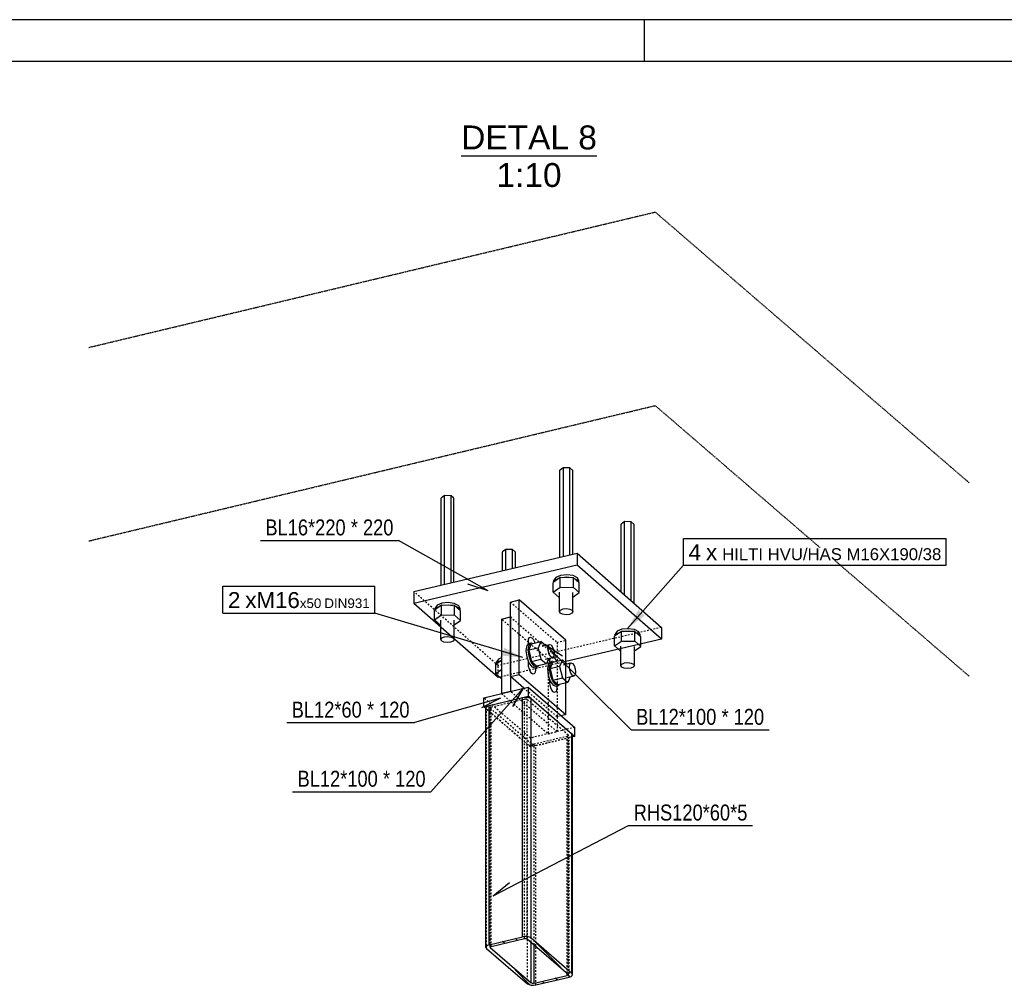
# Model space of a CAD drawing. Header units: millimetres. Extents: x 0 to 4200, y 0 to 2970.
# Tile 4 of 5: x 1352 to 2531, y 1814 to 2970. Entities that reach past the tile are written whole.
import ezdxf

# ---------------------------------------------------------------- set-up
doc = ezdxf.new("R2010")
doc.units = ezdxf.units.MM
doc.linetypes.add('DXK_LINE_DOT2', pattern=[3.9198, 1.9599, -1.9599])
doc.linetypes.add('DXK_LINE_DOT4', pattern=[0.9408, 0.4704, -0.4704])
doc.styles.add('Arial', font='ARIAL.TTF', dxfattribs={"height": 0.2})
doc.styles.add('Arial Narrow', font='ARIALN.TTF', dxfattribs={"height": 0.2})

# ---------------------------------------------------------------- blocks, each defined once
blk = doc.blocks.new('Unknown-2372742-1268 - 2560')
at = {"color": 7, "linetype": 'Continuous'}
for p, q in [((4200, 2970), (0, 2970)), ((2100, 2920), (2100, 2970)), ((4150, 2920), (50, 2920))]:
    blk.add_line(p, q, dxfattribs=at)
blk = doc.blocks.new('Unknown-2372742-18 - 5202')
at = {"color": 96, "linetype": 'Continuous'}
blk.add_line((1880.8, 2807.2), (2043, 2807.2), dxfattribs=at)
at = {"color": 0, "linetype": 'Continuous'}
for points in [[(2043, 2814.7), (2043, 2844.7), (1880.8, 2844.7), (1880.8, 2814.7)], [(2000.8, 2769.7), (2000.8, 2799.7), (1923, 2799.7), (1923, 2769.7)]]:
    blk.add_wipeout(points, dxfattribs=at)
at = {"color": 7, "linetype": 'Continuous', "style": 'Arial'}
for s, p in [('DETAL 8', (1880.8, 2814.7)), ('1:10', (1923, 2769.7))]:
    blk.add_text(s, height=28.65, dxfattribs=at).set_placement(p)
blk = doc.blocks.new('Part-2372742-5230 - 5202')
at = {"color": 5, "linetype": 'Continuous'}
for p, q in [((1939.6, 2272.7), (1950.2, 2275.3)), ((2006.1, 2227.1), (1950.2, 2275.3)), ((1950.2, 2186.2), (1950.2, 2275.3)), ((1939.6, 2183.6), (1939.6, 2272.7)), ((2006.1, 2138), (2006.1, 2227.1)), ((1939.6, 2183.6), (1950.2, 2186.2)), ((1955.7, 2169.7), (1939.6, 2183.6)), ((1950.2, 2186.2), (2006.1, 2138)), ((2006.1, 2138), (2000.5, 2136.6))]:
    blk.add_line(p, q, dxfattribs=at)
at = {"color": 8, "linetype": 'DXK_LINE_DOT2'}
for p, q in [((1939.6, 2272.7), (1995.5, 2224.5)), ((1995.5, 2224.5), (2006.1, 2227.1)), ((1995.5, 2224.5), (1995.5, 2135.4)), ((1995.5, 2135.4), (1955.7, 2169.7)), ((2000.5, 2136.6), (1995.5, 2135.4))]:
    blk.add_line(p, q, dxfattribs=at)
blk = doc.blocks.new('Part-2372742-5214 - 5202')
at = {"linetype": 'Continuous'}
h = blk.add_hatch(dxfattribs=at)
h.set_pattern_fill('', color=8, angle=90, style=0, pattern_type=0)
h.set_pattern_definition([(135, (1964.31, 1870.598), (-38.32, 4e-15), [54.192, 0]), (135, (1964.31, 1889.758), (-38.32, 4e-15), [27.097, -27.095]), (135, (1938.934, 1915.392), (-38.32, 4e-15), [7.957, -46.235])])
h.paths.add_polyline_path([(2013.2, 1828.4), (1964.3, 1870.6), (1962.5, 1871.6), (1959.9, 1872.3), (1957, 1872.4), (1954.2, 1872), (1914.4, 1862.5), (1912.1, 1861.7), (1910.7, 1860.5), (1910.4, 1859.2), (1911.2, 1857.9), (1960.1, 1815.7), (1961.9, 1814.7), (1964.5, 1814.1), (1967.4, 1813.9), (1970.2, 1814.3), (2010.1, 1823.8), (2012.3, 1824.6), (2013.7, 1825.8), (2014, 1827.1)])
h.paths.add_polyline_path([(2008.5, 1826.1), (2007.7, 1825.8), (1967.9, 1816.3), (1967, 1816.2), (1966, 1816.2), (1965.1, 1816.4), (1964.5, 1816.8), (1915.6, 1859), (1915.4, 1859.4), (1915.5, 1859.8), (1915.9, 1860.2), (1916.7, 1860.5), (1956.5, 1870), (1957.4, 1870.1), (1958.4, 1870.1), (1959.3, 1869.9), (1959.9, 1869.5), (2008.8, 1827.4), (2009.1, 1826.9), (2008.9, 1826.5)])
at = {"color": 5, "linetype": 'Continuous'}
for p, q in [((1914.4, 2149.1), (1954.2, 2158.6)), ((1954.2, 2158.6), (1957, 2159)), ((1954.2, 1872), (1954.2, 2158.6)), ((1957, 2159), (1959.9, 2158.9)), ((1959.9, 2158.9), (1962.5, 2158.2)), ((1962.5, 2158.2), (1964.3, 2157.2)), ((1964.3, 2157.2), (2013.2, 2115)), ((1964.3, 1870.6), (1964.3, 2157.2)), ((1910.4, 2145.8), (1910.7, 2147.1)), ((1910.4, 1859.2), (1910.4, 2145.8)), ((1910.7, 2147.1), (1912.1, 2148.3)), ((1912.1, 2148.3), (1914.4, 2149.1)), ((1914.4, 1862.5), (1914.4, 2149.1)), ((2013.2, 1828.4), (2013.2, 2115)), ((2013.2, 2115), (2014, 2113.7)), ((2014, 1827.1), (2014, 2113.7)), ((1964.5, 1816.8), (1964.5, 1865.5)), ((1967.9, 1816.3), (1967.9, 1862.6)), ((1915.6, 1859), (1915.6, 1860)), ((2007.7, 1825.8), (2007.7, 1828.3))]:
    blk.add_line(p, q, dxfattribs=at)
at = {"color": 8, "linetype": 'DXK_LINE_DOT2'}
for p, q in [((1911.2, 2144.5), (1910.4, 2145.8)), ((1915.5, 2146.4), (1915.4, 2146)), ((1915.4, 1859.4), (1915.4, 2146)), ((1915.4, 2146), (1915.6, 2145.6)), ((1915.9, 2146.8), (1915.5, 2146.4)), ((1915.6, 1860), (1915.6, 2145.6)), ((1964.5, 2103.4), (1915.6, 2145.6)), ((1916.7, 2147.1), (1915.9, 2146.8)), ((1916.7, 2147.1), (1956.5, 2156.6)), ((1916.7, 1860.5), (1916.7, 2147.1)), ((1957.4, 2156.7), (1956.5, 2156.6)), ((1956.5, 1870), (1956.5, 2156.6)), ((1958.4, 2156.7), (1957.4, 2156.7)), ((1959.3, 2156.5), (1958.4, 2156.7)), ((1959.9, 2156.1), (1959.3, 2156.5)), ((1959.9, 1869.5), (1959.9, 2156.1)), ((1959.9, 2156.1), (2008.8, 2113.9)), ((1911.2, 1857.9), (1911.2, 2144.5)), ((1911.2, 2144.5), (1960.1, 2102.3)), ((1967.9, 2102.9), (2007.7, 2112.4)), ((1970.2, 2100.9), (2010.1, 2110.4)), ((2007.7, 2112.4), (2008.5, 2112.7)), ((2007.7, 1828.3), (2007.7, 2112.4)), ((2008.5, 2112.7), (2008.9, 2113.1)), ((2008.8, 1827.4), (2008.8, 2113.9)), ((2009.1, 2113.5), (2008.8, 2113.9)), ((2008.9, 2113.1), (2009.1, 2113.5)), ((2009.1, 1826.9), (2009.1, 2113.5)), ((2012.3, 2111.2), (2010.1, 2110.4)), ((2010.1, 1823.8), (2010.1, 2110.4)), ((2013.7, 2112.4), (2012.3, 2111.2)), ((2014, 2113.7), (2013.7, 2112.4)), ((1960.1, 1815.7), (1960.1, 2102.3)), ((1961.9, 2101.3), (1960.1, 2102.3)), ((1964.5, 2100.7), (1961.9, 2101.3)), ((1964.5, 1865.5), (1964.5, 2103.4)), ((1964.5, 2103.4), (1965.1, 2103)), ((1967.4, 2100.5), (1964.5, 2100.7)), ((1965.1, 2103), (1966, 2102.8)), ((1966, 2102.8), (1967, 2102.8)), ((1967, 2102.8), (1967.9, 2102.9)), ((1970.2, 2100.9), (1967.4, 2100.5)), ((1967.9, 1862.6), (1967.9, 2102.9)), ((1970.2, 1814.3), (1970.2, 2100.9))]:
    blk.add_line(p, q, dxfattribs=at)
at = {"color": 6, "linetype": 'Continuous'}
for p, q in [((1914.4, 1862.5), (1912.1, 1861.7)), ((1914.4, 1862.5), (1954.2, 1872)), ((1916.7, 1860.5), (1956.5, 1870)), ((1957, 1872.4), (1954.2, 1872)), ((1956.5, 1870), (1957.4, 1870.1)), ((1959.9, 1872.3), (1957, 1872.4)), ((1957.4, 1870.1), (1958.4, 1870.1)), ((1958.4, 1870.1), (1959.3, 1869.9)), ((1959.3, 1869.9), (1959.9, 1869.5)), ((1962.5, 1871.6), (1959.9, 1872.3)), ((1959.9, 1869.5), (2008.8, 1827.4)), ((1964.3, 1870.6), (1962.5, 1871.6)), ((1964.3, 1870.6), (2013.2, 1828.4)), ((1910.7, 1860.5), (1910.4, 1859.2)), ((1910.4, 1859.2), (1911.2, 1857.9)), ((1912.1, 1861.7), (1910.7, 1860.5)), ((1911.2, 1857.9), (1960.1, 1815.7)), ((1915.4, 1859.4), (1915.5, 1859.8)), ((1915.6, 1859), (1915.4, 1859.4)), ((1915.5, 1859.8), (1915.9, 1860.2)), ((1915.6, 1859), (1964.5, 1816.8)), ((1915.9, 1860.2), (1916.7, 1860.5)), ((2008.8, 1827.4), (2009.1, 1826.9)), ((2014, 1827.1), (2013.2, 1828.4)), ((2013.7, 1825.8), (2014, 1827.1)), ((1960.1, 1815.7), (1961.9, 1814.7)), ((1965.1, 1816.4), (1964.5, 1816.8)), ((1966, 1816.2), (1965.1, 1816.4)), ((1967, 1816.2), (1966, 1816.2)), ((1967.9, 1816.3), (1967, 1816.2)), ((1967.9, 1816.3), (2007.7, 1825.8)), ((1970.2, 1814.3), (2010.1, 1823.8)), ((2008.5, 1826.1), (2007.7, 1825.8)), ((2008.9, 1826.5), (2008.5, 1826.1)), ((2009.1, 1826.9), (2008.9, 1826.5)), ((2010.1, 1823.8), (2012.3, 1824.6)), ((2012.3, 1824.6), (2013.7, 1825.8)), ((1961.9, 1814.7), (1964.5, 1814.1)), ((1964.5, 1814.1), (1967.4, 1813.9)), ((1967.4, 1813.9), (1970.2, 1814.3))]:
    blk.add_line(p, q, dxfattribs=at)
blk = doc.blocks.new('Part-2372742-5219 - 5202')
at = {"color": 5, "linetype": 'Continuous'}
for p, q in [((1824, 2285.4), (2019.4, 2331.3)), ((2019.4, 2331.3), (2120.4, 2242.5)), ((2019.4, 2331.3), (2019.4, 2317)), ((2019.4, 2317), (1824, 2271.2)), ((2120.4, 2228.3), (2019.4, 2317)), ((1824, 2285.4), (1824, 2271.2)), ((1924.9, 2182.4), (1824, 2271.2)), ((2120.4, 2242.5), (2120.4, 2228.3)), ((2120.4, 2228.3), (2006.1, 2201.5)), ((1928.9, 2183.4), (1924.9, 2182.4))]:
    blk.add_line(p, q, dxfattribs=at)
at = {"color": 8, "linetype": 'DXK_LINE_DOT2'}
for p, q in [((1924.9, 2196.7), (1824, 2285.4)), ((2120.4, 2242.5), (1924.9, 2196.7)), ((1924.9, 2182.4), (1924.9, 2196.7)), ((2006.1, 2201.5), (1928.9, 2183.4))]:
    blk.add_line(p, q, dxfattribs=at)
blk = doc.blocks.new('Bolt-2372742-5220 - 5202')
at = {"color": 7, "linetype": 'Continuous'}
for p, q in [((2003, 2433.6), (1998.8, 2430.7)), ((1998.8, 2326.4), (1998.8, 2430.7)), ((2003, 2327.4), (2003, 2433.6)), ((2010.7, 2433.5), (2003, 2433.6)), ((2010.7, 2329.2), (2010.7, 2433.5)), ((2014.3, 2430.4), (2010.7, 2433.5)), ((2014.3, 2330), (2014.3, 2430.4)), ((1860.8, 2400.3), (1856.7, 2397.3)), ((1856.7, 2293.1), (1856.7, 2397.3)), ((1860.8, 2294.1), (1860.8, 2400.3)), ((1868.6, 2400.1), (1860.8, 2400.3)), ((1868.6, 2295.9), (1868.6, 2400.1)), ((1872.1, 2397), (1868.6, 2400.1)), ((1872.1, 2296.7), (1872.1, 2397)), ((2076.4, 2369.1), (2072.3, 2366.1)), ((2072.3, 2284.8), (2072.3, 2366.1)), ((2076.4, 2281.2), (2076.4, 2369.1)), ((2084.2, 2368.9), (2076.4, 2369.1)), ((2084.2, 2274.4), (2084.2, 2368.9)), ((2087.7, 2365.8), (2084.2, 2368.9)), ((2087.7, 2271.2), (2087.7, 2365.8)), ((1934.3, 2335.8), (1930.1, 2332.8)), ((1934.3, 2311.3), (1934.3, 2335.8)), ((1942, 2335.6), (1934.3, 2335.8)), ((1942, 2313.1), (1942, 2335.6)), ((1945.6, 2332.5), (1942, 2335.6)), ((1930.1, 2310.3), (1930.1, 2332.8)), ((1945.6, 2313.9), (1945.6, 2332.5)), ((1999.4, 2302.3), (1991, 2296.3)), ((1993.9, 2302.3), (1991.6, 2299)), ((1991.6, 2296.7), (1991.6, 2299)), ((1992.2, 2297.1), (1993.9, 2299.7)), ((1999.7, 2304.7), (1993.9, 2302.3)), ((1993.9, 2299.7), (1998.2, 2301.4)), ((1999.4, 2290.7), (1999.4, 2302.3)), ((2015, 2301.9), (1999.4, 2302.3)), ((2007.3, 2305.4), (1999.7, 2304.7)), ((2001.6, 2302.2), (2007.3, 2302.8)), ((2014.6, 2304.4), (2007.3, 2305.4)), ((2007.3, 2302.8), (2012.8, 2302)), ((2019.9, 2301.8), (2014.6, 2304.4)), ((2015, 2290.3), (2015, 2301.9)), ((2022.1, 2295.6), (2015, 2301.9)), ((2016, 2301), (2019.9, 2299.1)), ((2021.5, 2298.3), (2019.9, 2301.8)), ((2019.9, 2299.1), (2021.1, 2296.5)), ((1991, 2284.7), (1991, 2296.3)), ((1991, 2284.7), (1999.4, 2290.7)), ((1999.4, 2290.7), (2015, 2290.3)), ((2022.1, 2284.1), (2015, 2290.3)), ((2021.5, 2296.2), (2021.5, 2298.3)), ((2022.1, 2284.1), (2022.1, 2295.6)), ((1998.1, 2278.4), (1991, 2284.7)), ((1998.1, 2278.4), (1998.6, 2278.4)), ((1998.6, 2261.4), (1998.6, 2284.6)), ((2014.5, 2261.1), (2014.5, 2284.2)), ((2014.5, 2278.7), (2022.1, 2284.1)), ((1857.2, 2268.9), (1848.8, 2263)), ((1851.8, 2269), (1849.4, 2265.6)), ((1849.4, 2263.4), (1849.4, 2265.6)), ((1850, 2263.8), (1851.8, 2266.3)), ((1857.5, 2271.4), (1851.8, 2269)), ((1851.8, 2266.3), (1856.1, 2268.1)), ((1857.2, 2257.3), (1857.2, 2268.9)), ((1872.8, 2268.6), (1857.2, 2268.9)), ((1865.1, 2272.1), (1857.5, 2271.4)), ((1859.4, 2268.9), (1865.1, 2269.4)), ((1872.5, 2271), (1865.1, 2272.1)), ((1865.1, 2269.4), (1870.6, 2268.6)), ((1877.7, 2268.4), (1872.5, 2271)), ((1872.8, 2257), (1872.8, 2268.6)), ((1880, 2262.3), (1872.8, 2268.6)), ((1873.8, 2267.7), (1877.7, 2265.8)), ((1879.4, 2265), (1877.7, 2268.4)), ((1877.7, 2265.8), (1879, 2263.2)), ((1879.4, 2262.8), (1879.4, 2265)), ((1998.6, 2261.4), (1999.8, 2263.2)), ((1999.8, 2263.2), (2002.9, 2264.5)), ((2002.9, 2264.5), (2006.9, 2264.9)), ((2006.9, 2264.9), (2010.9, 2264.3)), ((2010.9, 2264.3), (2013.7, 2262.9)), ((1848.8, 2251.4), (1848.8, 2263)), ((1848.8, 2251.4), (1857.2, 2257.3)), ((1856, 2245.1), (1848.8, 2251.4)), ((1857.2, 2257.3), (1872.8, 2257)), ((1880, 2250.7), (1872.8, 2257)), ((1880, 2250.7), (1880, 2262.3)), ((1999.4, 2259.6), (1998.6, 2261.4)), ((2002.2, 2258.2), (1999.4, 2259.6)), ((2006.2, 2257.6), (2002.2, 2258.2)), ((2010.2, 2258), (2006.2, 2257.6)), ((2013.3, 2259.3), (2010.2, 2258)), ((2014.5, 2261.1), (2013.3, 2259.3)), ((2013.7, 2262.9), (2014.5, 2261.1)), ((1856, 2245.1), (1856.4, 2245.1)), ((1856.4, 2228.1), (1856.4, 2251.2)), ((1872.4, 2227.7), (1872.4, 2250.9)), ((1872.4, 2245.4), (1880, 2250.7)), ((2073.1, 2240.2), (2067.4, 2237.8)), ((2080.7, 2240.9), (2073.1, 2240.2)), ((2088.1, 2239.8), (2080.7, 2240.9)), ((2093.3, 2237.2), (2088.1, 2239.8)), ((1856.4, 2228.1), (1857.7, 2229.8)), ((1857.3, 2226.2), (1856.4, 2228.1)), ((1857.7, 2229.8), (1860.7, 2231.1)), ((1860.7, 2231.1), (1864.8, 2231.5)), ((1864.8, 2231.5), (1868.7, 2230.9)), ((1868.7, 2230.9), (1871.5, 2229.6)), ((1871.5, 2229.6), (1872.4, 2227.7)), ((2072.8, 2237.7), (2064.4, 2231.8)), ((2064.4, 2220.2), (2064.4, 2231.8)), ((2067.4, 2237.8), (2065, 2234.4)), ((2065, 2232.2), (2065, 2234.4)), ((2065.6, 2232.6), (2067.4, 2235.1)), ((2067.4, 2235.1), (2071.6, 2236.9)), ((2072.8, 2226.1), (2072.8, 2237.7)), ((2088.4, 2237.4), (2072.8, 2237.7)), ((2075, 2237.7), (2080.7, 2238.2)), ((2080.7, 2238.2), (2086.2, 2237.4)), ((2088.4, 2225.8), (2088.4, 2237.4)), ((2095.6, 2231.1), (2088.4, 2237.4)), ((2089.4, 2236.5), (2093.3, 2234.6)), ((2095, 2233.8), (2093.3, 2237.2)), ((2093.3, 2234.6), (2094.5, 2232)), ((2095, 2231.6), (2095, 2233.8)), ((2095.6, 2219.5), (2095.6, 2231.1)), ((1860.1, 2224.8), (1857.3, 2226.2)), ((1864, 2224.3), (1860.1, 2224.8)), ((1868.1, 2224.7), (1864, 2224.3)), ((1871.1, 2225.9), (1868.1, 2224.7)), ((1872.4, 2227.7), (1871.1, 2225.9)), ((2064.4, 2220.2), (2072.8, 2226.1)), ((2071.6, 2213.9), (2064.4, 2220.2)), ((2072, 2196.9), (2072, 2220)), ((2072.8, 2226.1), (2088.4, 2225.8)), ((2088, 2196.5), (2088, 2219.7)), ((2088, 2214.2), (2095.6, 2219.5)), ((2095.6, 2219.5), (2088.4, 2225.8)), ((1925.2, 2204.5), (1922.8, 2201.1)), ((1928.9, 2206), (1925.2, 2204.5)), ((2071.6, 2213.9), (2072, 2213.9)), ((1922.3, 2198.4), (1928.9, 2203.2)), ((1922.3, 2186.8), (1922.3, 2198.4)), ((1922.8, 2198.8), (1922.8, 2201.1)), ((1923.4, 2199.3), (1925.2, 2201.8)), ((1925.2, 2201.8), (1928.9, 2203.3)), ((2072, 2196.9), (2073.2, 2198.6)), ((2072.9, 2195), (2072, 2196.9)), ((2075.7, 2193.6), (2072.9, 2195)), ((2073.2, 2198.6), (2076.3, 2199.9)), ((2079.6, 2193.1), (2075.7, 2193.6)), ((2076.3, 2199.9), (2080.4, 2200.3)), ((2083.7, 2193.5), (2079.6, 2193.1)), ((2080.4, 2200.3), (2084.3, 2199.7)), ((2086.7, 2194.7), (2083.7, 2193.5)), ((2084.3, 2199.7), (2087.1, 2198.4)), ((2088, 2196.5), (2086.7, 2194.7)), ((2087.1, 2198.4), (2088, 2196.5)), ((1928.9, 2191.6), (1922.3, 2186.8)), ((1922.3, 2186.8), (1928.9, 2181))]:
    blk.add_line(p, q, dxfattribs=at)
blk = doc.blocks.new('Part-2372742-5235 - 5202')
at = {"color": 5, "linetype": 'Continuous'}
for p, q in [((1928.9, 2252.4), (1939.6, 2254.9)), ((1928.9, 2252.4), (1928.9, 2163.3)), ((1939.6, 2254.9), (1939.6, 2165.8)), ((1939.6, 2165.8), (1928.9, 2163.3))]:
    blk.add_line(p, q, dxfattribs=at)
at = {"color": 8, "linetype": 'DXK_LINE_DOT2'}
for p, q in [((1984.8, 2204.2), (1928.9, 2252.4)), ((1939.6, 2254.9), (1995.5, 2206.7)), ((1995.5, 2206.7), (1984.8, 2204.2)), ((1984.8, 2204.2), (1984.8, 2115.1)), ((1928.9, 2163.3), (1984.8, 2115.1)), ((1995.5, 2117.6), (1939.6, 2165.8)), ((1995.5, 2135.4), (1995.5, 2117.6)), ((1984.8, 2115.1), (1995.5, 2117.6))]:
    blk.add_line(p, q, dxfattribs=at)
blk = doc.blocks.new('Part-2372742-5240 - 5202')
at = {"color": 5, "linetype": 'Continuous'}
for p, q in [((1907.7, 2158.2), (1960.8, 2170.9)), ((1960.8, 2170.9), (2016.7, 2122.7)), ((1960.8, 2170.9), (1960.8, 2160.2)), ((1907.7, 2147.5), (1960.8, 2160.2)), ((1907.7, 2147.5), (1907.7, 2158.2)), ((1964.3, 2157.2), (1960.8, 2160.2)), ((1964.3, 2157.2), (2016.7, 2112)), ((1910.4, 2145.2), (1907.7, 2147.5)), ((2016.7, 2112), (2016.7, 2122.7)), ((2016.7, 2112), (2014, 2111.4))]:
    blk.add_line(p, q, dxfattribs=at)
at = {"color": 8, "linetype": 'DXK_LINE_DOT2'}
for p, q in [((1963.6, 2110), (1907.7, 2158.2)), ((1964.3, 2157.2), (1964.3, 2157.2)), ((1963.6, 2099.3), (1910.4, 2145.2)), ((2016.7, 2122.7), (1963.6, 2110)), ((1963.6, 2110), (1963.6, 2099.3)), ((2014, 2111.4), (1964.5, 2099.5)), ((1963.6, 2099.3), (1964.5, 2099.5))]:
    blk.add_line(p, q, dxfattribs=at)
blk = doc.blocks.new('Bolt-2372742-5241 - 5202')
at = {"color": 7, "linetype": 'Continuous'}
for p, q in [((1961.1, 2225.7), (1961.4, 2228.5)), ((1961.4, 2228.5), (1962.4, 2230.4)), ((1962.4, 2230.4), (1963.7, 2230.9)), ((1963.7, 2230.9), (1965.3, 2230.1)), ((1965.3, 2230.1), (1966.9, 2228.2)), ((1966.9, 2228.2), (1968.3, 2225.2)), ((1959.3, 2220.7), (1958.3, 2214.8)), ((1961.8, 2223.4), (1959.3, 2220.7)), ((1961, 2215.4), (1961.9, 2221.3)), ((1961.1, 2222.6), (1961.1, 2225.7)), ((1961.5, 2215), (1964.7, 2222.9)), ((1973, 2217.7), (1961.5, 2215)), ((1961.8, 2223.4), (1964.5, 2224)), ((1961.9, 2221.3), (1964.5, 2224)), ((1964.5, 2224), (1966.5, 2223.3)), ((1964.7, 2222.9), (1976.2, 2225.6)), ((1968.3, 2225.2), (1968.7, 2223.8)), ((1976.2, 2225.6), (1973, 2217.7)), ((1973, 2217.7), (1976.2, 2204.2)), ((1981.7, 2220.9), (1976.2, 2225.6)), ((1977.6, 2219.9), (1986.5, 2222)), ((1984.6, 2217.5), (1985.1, 2220.6)), ((1985.1, 2213.5), (1984.6, 2217.5)), ((1985.1, 2220.6), (1986.5, 2222)), ((1986.5, 2222), (1988.3, 2221.4)), ((1988.3, 2221.4), (1990.2, 2218.8)), ((1990.2, 2218.8), (1991.6, 2215)), ((1928.8, 2207.1), (1928.9, 2207.5)), ((1928.9, 2207.2), (1928.8, 2207.1)), ((1928.8, 2207.1), (1928.9, 2206.5)), ((1958.3, 2214.8), (1959.3, 2207.3)), ((1959.3, 2207.3), (1961.8, 2200.2)), ((1961.9, 2207.9), (1961, 2215.4)), ((1961.5, 2215), (1964.7, 2201.5)), ((1964.5, 2200.8), (1961.9, 2207.9)), ((1964.7, 2201.5), (1976.2, 2204.2)), ((1976.2, 2204.2), (1982.7, 2198.7)), ((1981.3, 2204.4), (1990.2, 2206.5)), ((1985.4, 2205.3), (1982.7, 2198.7)), ((1986.5, 2209.7), (1985.1, 2213.5)), ((1988.3, 2207.1), (1986.5, 2209.7)), ((1986.8, 2203.7), (1987, 2205.7)), ((1990.2, 2206.5), (1988.3, 2207.1)), ((1991.6, 2207.9), (1990.2, 2206.5)), ((1991.3, 2207.6), (1992.5, 2206.1)), ((1991.6, 2215), (1992.1, 2211.1)), ((1992.1, 2211.1), (1991.6, 2207.9)), ((1992.5, 2206.1), (1993.9, 2203.1)), ((1961.1, 2199), (1961.1, 2202.1)), ((1961.4, 2195.7), (1961.1, 2199)), ((1962.4, 2192.3), (1961.4, 2195.7)), ((1961.8, 2200.2), (1965.3, 2195.4)), ((1968, 2196), (1964.5, 2200.8)), ((1964.7, 2201.5), (1971.2, 2195.9)), ((1965.3, 2195.4), (1968.8, 2194.2)), ((1971.5, 2194.8), (1968, 2196)), ((1968.8, 2194.2), (1971.5, 2194.8)), ((1969.5, 2194.3), (1969.5, 2191.8)), ((1982.7, 2198.7), (1971.2, 2195.9)), ((1972.9, 2196.3), (1971.5, 2194.8)), ((1984.9, 2198.6), (1984, 2192.7)), ((1984, 2192.7), (1984.9, 2185.2)), ((1987.4, 2201.3), (1984.9, 2198.6)), ((1986.6, 2193.3), (1987.5, 2199.2)), ((1987.5, 2185.8), (1986.6, 2193.3)), ((1986.8, 2200.5), (1986.8, 2203.7)), ((1987.1, 2192.9), (1990.4, 2200.8)), ((1998.6, 2195.6), (1987.1, 2192.9)), ((1987.1, 2192.9), (1990.4, 2179.4)), ((1987.4, 2201.3), (1990.1, 2201.9)), ((1987.5, 2199.2), (1990.1, 2201.9)), ((1990.1, 2201.9), (1992.1, 2201.2)), ((1990.4, 2200.8), (2001.9, 2203.5)), ((1993.9, 2203.1), (1994.3, 2201.7)), ((2001.9, 2203.5), (1998.6, 2195.6)), ((1998.6, 2195.6), (2001.9, 2182.1)), ((2007.3, 2198.8), (2001.9, 2203.5)), ((2003.2, 2197.8), (2012.1, 2200)), ((2010.2, 2195.4), (2010.7, 2198.5)), ((2010.7, 2191.4), (2010.2, 2195.4)), ((2010.7, 2198.5), (2012.1, 2200)), ((2012.1, 2200), (2013.9, 2199.3)), ((2013.9, 2199.3), (2015.8, 2196.7)), ((2015.8, 2196.7), (2017.2, 2193)), ((2017.2, 2193), (2017.7, 2189)), ((1963.7, 2189.4), (1962.4, 2192.3)), ((1965.3, 2187.4), (1963.7, 2189.4)), ((1966.9, 2186.6), (1965.3, 2187.4)), ((1968.3, 2187.2), (1966.9, 2186.6)), ((1969.2, 2189), (1968.3, 2187.2)), ((1969.5, 2191.8), (1969.2, 2189)), ((1984.9, 2185.2), (1987.4, 2178.1)), ((1990.1, 2178.7), (1987.5, 2185.8)), ((1990.4, 2179.4), (2001.9, 2182.1)), ((2001.9, 2182.1), (2008.3, 2176.6)), ((2007, 2182.3), (2015.8, 2184.4)), ((2011.1, 2183.3), (2008.3, 2176.6)), ((2012.1, 2187.6), (2010.7, 2191.4)), ((2013.9, 2185), (2012.1, 2187.6)), ((2015.8, 2184.4), (2013.9, 2185)), ((2017.2, 2185.8), (2015.8, 2184.4)), ((2017.7, 2189), (2017.2, 2185.8)), ((1986.8, 2176.9), (1986.8, 2180)), ((1987.1, 2173.6), (1986.8, 2176.9)), ((1988, 2170.2), (1987.1, 2173.6)), ((1987.4, 2178.1), (1990.9, 2173.3)), ((1989.3, 2167.3), (1988, 2170.2)), ((1993.6, 2173.9), (1990.1, 2178.7)), ((1990.4, 2179.4), (1996.8, 2173.8)), ((1990.9, 2173.3), (1994.4, 2172.1)), ((1997.1, 2172.7), (1993.6, 2173.9)), ((1994.4, 2172.1), (1997.1, 2172.7)), ((1995.1, 2169.7), (1994.8, 2166.9)), ((1995.1, 2172.3), (1995.1, 2169.7)), ((2008.3, 2176.6), (1996.8, 2173.8)), ((1998.5, 2174.2), (1997.1, 2172.7)), ((1990.9, 2165.3), (1989.3, 2167.3)), ((1992.5, 2164.5), (1990.9, 2165.3)), ((1993.9, 2165.1), (1992.5, 2164.5)), ((1994.8, 2166.9), (1993.9, 2165.1))]:
    blk.add_line(p, q, dxfattribs=at)
blk = doc.blocks.new('Part-2372742-5248 - 5202')
at = {"color": 6, "linetype": 'DXK_LINE_DOT4'}
for p, q in [((1434.8, 2577.6), (2113, 2739.7)), ((2113, 2739.7), (2488.9, 2415.5)), ((1434.8, 2345.9), (2113, 2508)), ((2113, 2508), (2488.9, 2183.9))]:
    blk.add_line(p, q, dxfattribs=at)
blk = doc.blocks.new('Mark-2372742-5258 - 5202')
at = {"linetype": 'Continuous'}
blk.add_hatch(color=7, dxfattribs=at).paths.add_polyline_path([(2100.3, 2256.6), (2080, 2241.2), (2092.8, 2263.3)])
at = {"color": 7, "linetype": 'Continuous'}
for p, q in [((2147, 2348.9), (2461.4, 2348.9)), ((2147, 2316.9), (2147, 2348.9)), ((2461.4, 2316.9), (2461.4, 2348.9)), ((2080, 2241.2), (2147, 2316.9)), ((2147, 2316.9), (2461.4, 2316.9))]:
    blk.add_line(p, q, dxfattribs=at)
at = {"color": 0}
for points in [[(2167.8, 2322.9), (2167.8, 2342.9), (2153, 2342.9), (2153, 2322.9)], [(2187.1, 2322.9), (2187.1, 2342.9), (2173.8, 2342.9), (2173.8, 2322.9)], [(2455.4, 2322.9), (2455.4, 2337.9), (2193.1, 2337.9), (2193.1, 2322.9)]]:
    blk.add_wipeout(points, dxfattribs=at)
for points in [[(2167.8, 2322.9), (2167.8, 2342.9), (2153, 2342.9), (2153, 2322.9)], [(2187.1, 2322.9), (2187.1, 2342.9), (2173.8, 2342.9), (2173.8, 2322.9)], [(2455.4, 2322.9), (2455.4, 2337.9), (2193.1, 2337.9), (2193.1, 2322.9)]]:
    blk.add_wipeout(points, dxfattribs=at)
at = {"color": 96, "style": 'Arial'}
for s, height, p in [('4', 19.1, (2153, 2322.9)), ('x', 19.1, (2173.8, 2322.9)), ('HILTI HVU/', 14.33, (2193.1, 2322.9)), ('HAS M16X190/38', 14.326, (2295.3, 2322.9))]:
    blk.add_text(s, height=height, dxfattribs=at).set_placement(p)
blk = doc.blocks.new('Mark-2372742-5316 - 5202')
at = {"linetype": 'Continuous'}
blk.add_hatch(color=7, dxfattribs=at).paths.add_polyline_path([(1932.2, 2218.2), (1954.7, 2206.2), (1929.3, 2208.6)])
at = {"color": 7, "linetype": 'Continuous'}
for p, q in [((1595.5, 2291.6), (1777.2, 2291.6)), ((1595.5, 2259.6), (1595.5, 2291.6)), ((1777.2, 2259.6), (1777.2, 2291.6)), ((1595.5, 2259.6), (1777.2, 2259.6)), ((1954.7, 2206.2), (1777.2, 2259.6))]:
    blk.add_line(p, q, dxfattribs=at)
at = {"color": 0}
for points in [[(1616.3, 2265.6), (1616.3, 2285.6), (1601.5, 2285.6), (1601.5, 2265.6)], [(1657.9, 2265.6), (1657.9, 2285.6), (1622.3, 2285.6), (1622.3, 2265.6)]]:
    blk.add_wipeout(points, dxfattribs=at)
for points in [[(1616.3, 2265.6), (1616.3, 2285.6), (1601.5, 2285.6), (1601.5, 2265.6)], [(1657.9, 2265.6), (1657.9, 2285.6), (1622.3, 2285.6), (1622.3, 2265.6)]]:
    blk.add_wipeout(points, dxfattribs=at)
at = {"color": 96, "style": 'Arial'}
blk.add_text('2', height=19.1, dxfattribs=at).set_placement((1601.5, 2265.6))
at = {"color": 0}
blk.add_wipeout([(1687.5, 2265.6), (1687.5, 2285.6), (1657.9, 2285.6), (1657.9, 2265.6)], dxfattribs=at)
blk.add_wipeout([(1687.5, 2265.6), (1687.5, 2285.6), (1657.9, 2285.6), (1657.9, 2265.6)], dxfattribs=at)
at = {"color": 96, "style": 'Arial'}
blk.add_text('xM', height=19.1, dxfattribs=at).set_placement((1622.3, 2265.6))
at = {"color": 0}
blk.add_wipeout([(1695.5, 2265.6), (1695.5, 2277.6), (1687.5, 2277.6), (1687.5, 2265.6)], dxfattribs=at)
blk.add_wipeout([(1695.5, 2265.6), (1695.5, 2277.6), (1687.5, 2277.6), (1687.5, 2265.6)], dxfattribs=at)
at = {"color": 96, "style": 'Arial'}
blk.add_text('16', height=19.1, dxfattribs=at).set_placement((1657.9, 2265.6))
at = {"color": 0}
blk.add_wipeout([(1713.3, 2265.6), (1713.3, 2277.6), (1695.5, 2277.6), (1695.5, 2265.6)], dxfattribs=at)
blk.add_wipeout([(1713.3, 2265.6), (1713.3, 2277.6), (1695.5, 2277.6), (1695.5, 2265.6)], dxfattribs=at)
at = {"color": 96, "style": 'Arial'}
blk.add_text('x', height=11.5, dxfattribs=at).set_placement((1687.5, 2265.6))
at = {"color": 0}
blk.add_wipeout([(1744.5, 2265.6), (1744.5, 2277.6), (1716.9, 2277.6), (1716.9, 2265.6)], dxfattribs=at)
blk.add_wipeout([(1744.5, 2265.6), (1744.5, 2277.6), (1716.9, 2277.6), (1716.9, 2265.6)], dxfattribs=at)
at = {"color": 96, "style": 'Arial'}
blk.add_text('50', height=11.46, dxfattribs=at).set_placement((1695.5, 2265.6))
at = {"color": 0}
blk.add_wipeout([(1771.2, 2265.6), (1771.2, 2277.6), (1744.5, 2277.6), (1744.5, 2265.6)], dxfattribs=at)
blk.add_wipeout([(1771.2, 2265.6), (1771.2, 2277.6), (1744.5, 2277.6), (1744.5, 2265.6)], dxfattribs=at)
at = {"color": 96, "style": 'Arial'}
for s, p in [('DIN', (1716.9, 2265.6)), ('931', (1744.5, 2265.6))]:
    blk.add_text(s, height=11.46, dxfattribs=at).set_placement(p)
blk = doc.blocks.new('Mark-2372742-5340 - 5202')
at = {"color": 7, "linetype": 'Continuous'}
for p, q in [((1918.8, 1920.9), (2081.2, 2005.2)), ((2081.2, 2005.2), (2229.6, 2005.2)), ((1918.8, 1920.9), (1938.7, 1936.9))]:
    blk.add_line(p, q, dxfattribs=at)
at = {"color": 0}
blk.add_wipeout([(2223.6, 2011.2), (2223.6, 2031.2), (2087.2, 2031.2), (2087.2, 2011.2)], dxfattribs=at)
blk.add_wipeout([(2223.6, 2011.2), (2223.6, 2031.2), (2087.2, 2031.2), (2087.2, 2011.2)], dxfattribs=at)
at = {"color": 7, "style": 'Arial Narrow'}
blk.add_text('RHS120*60*5', height=19.089, dxfattribs=at).set_placement((2087.2, 2011.2))
blk = doc.blocks.new('Mark-2372742-5343 - 5202')
at = {"color": 7, "linetype": 'Continuous'}
for p, q in [((1640.3, 2346.6), (1805.6, 2346.6)), ((1913.1, 2286.4), (1805.6, 2346.6)), ((1913.1, 2286.4), (1888.8, 2294.3))]:
    blk.add_line(p, q, dxfattribs=at)
at = {"color": 0}
for points in [[(1742.6, 2352.6), (1742.6, 2372.6), (1646.3, 2372.6), (1646.3, 2352.6)], [(1757.1, 2352.6), (1757.1, 2372.6), (1748.6, 2372.6), (1748.6, 2352.6)], [(1799.6, 2352.6), (1799.6, 2372.6), (1763.1, 2372.6), (1763.1, 2352.6)]]:
    blk.add_wipeout(points, dxfattribs=at)
for points in [[(1742.6, 2352.6), (1742.6, 2372.6), (1646.3, 2372.6), (1646.3, 2352.6)], [(1757.1, 2352.6), (1757.1, 2372.6), (1748.6, 2372.6), (1748.6, 2352.6)], [(1799.6, 2352.6), (1799.6, 2372.6), (1763.1, 2372.6), (1763.1, 2352.6)]]:
    blk.add_wipeout(points, dxfattribs=at)
at = {"color": 7, "style": 'Arial Narrow'}
for s, height, p in [('BL16*220', 19.09, (1646.3, 2352.6)), ('*', 19.1, (1748.6, 2352.6)), ('220', 19.09, (1763.1, 2352.6))]:
    blk.add_text(s, height=height, dxfattribs=at).set_placement(p)
blk = doc.blocks.new('Mark-2372742-5346 - 5202')
at = {"color": 7, "linetype": 'Continuous'}
for p, q in [((1980.9, 2222.5), (2084.1, 2119.8)), ((1980.9, 2222.5), (2002.2, 2208.4)), ((2084.1, 2119.8), (2249.4, 2119.8))]:
    blk.add_line(p, q, dxfattribs=at)
at = {"color": 0}
for points in [[(2186.4, 2125.8), (2186.4, 2145.8), (2090.1, 2145.8), (2090.1, 2125.8)], [(2200.9, 2125.8), (2200.9, 2145.8), (2192.4, 2145.8), (2192.4, 2125.8)], [(2243.4, 2125.8), (2243.4, 2145.8), (2206.9, 2145.8), (2206.9, 2125.8)]]:
    blk.add_wipeout(points, dxfattribs=at)
for points in [[(2186.4, 2125.8), (2186.4, 2145.8), (2090.1, 2145.8), (2090.1, 2125.8)], [(2200.9, 2125.8), (2200.9, 2145.8), (2192.4, 2145.8), (2192.4, 2125.8)], [(2243.4, 2125.8), (2243.4, 2145.8), (2206.9, 2145.8), (2206.9, 2125.8)]]:
    blk.add_wipeout(points, dxfattribs=at)
at = {"color": 7, "style": 'Arial Narrow'}
for s, height, p in [('BL12*100', 19.09, (2090.1, 2125.8)), ('*', 19.1, (2192.4, 2125.8)), ('120', 19.09, (2206.9, 2125.8))]:
    blk.add_text(s, height=height, dxfattribs=at).set_placement(p)
blk = doc.blocks.new('Mark-2372742-5349 - 5202')
at = {"color": 7, "linetype": 'Continuous'}
for p, q in [((1955, 2169.8), (1844.2, 2045.7)), ((1955, 2169.8), (1942.1, 2147.8)), ((1678.8, 2045.7), (1844.2, 2045.7))]:
    blk.add_line(p, q, dxfattribs=at)
at = {"color": 0}
for points in [[(1781.1, 2051.7), (1781.1, 2071.7), (1684.8, 2071.7), (1684.8, 2051.7)], [(1795.6, 2051.7), (1795.6, 2071.7), (1787.1, 2071.7), (1787.1, 2051.7)], [(1838.2, 2051.7), (1838.2, 2071.7), (1801.6, 2071.7), (1801.6, 2051.7)]]:
    blk.add_wipeout(points, dxfattribs=at)
for points in [[(1781.1, 2051.7), (1781.1, 2071.7), (1684.8, 2071.7), (1684.8, 2051.7)], [(1795.6, 2051.7), (1795.6, 2071.7), (1787.1, 2071.7), (1787.1, 2051.7)], [(1838.2, 2051.7), (1838.2, 2071.7), (1801.6, 2071.7), (1801.6, 2051.7)]]:
    blk.add_wipeout(points, dxfattribs=at)
at = {"color": 7, "style": 'Arial Narrow'}
for s, height, p in [('BL12*100', 19.09, (1684.8, 2051.7)), ('*', 19.1, (1787.1, 2051.7)), ('120', 19.09, (1801.6, 2051.7))]:
    blk.add_text(s, height=height, dxfattribs=at).set_placement(p)
blk = doc.blocks.new('Mark-2372742-5352 - 5202')
at = {"color": 7, "linetype": 'Continuous'}
for p, q in [((1927.7, 2157.6), (1824.9, 2128.4)), ((1927.7, 2157.6), (1905, 2146)), ((1671.8, 2128.4), (1824.9, 2128.4))]:
    blk.add_line(p, q, dxfattribs=at)
at = {"color": 0}
for points in [[(1761.9, 2134.4), (1761.9, 2154.4), (1677.8, 2154.4), (1677.8, 2134.4)], [(1776.4, 2134.4), (1776.4, 2154.4), (1767.9, 2154.4), (1767.9, 2134.4)], [(1818.9, 2134.4), (1818.9, 2154.4), (1782.4, 2154.4), (1782.4, 2134.4)]]:
    blk.add_wipeout(points, dxfattribs=at)
for points in [[(1761.9, 2134.4), (1761.9, 2154.4), (1677.8, 2154.4), (1677.8, 2134.4)], [(1776.4, 2134.4), (1776.4, 2154.4), (1767.9, 2154.4), (1767.9, 2134.4)], [(1818.9, 2134.4), (1818.9, 2154.4), (1782.4, 2154.4), (1782.4, 2134.4)]]:
    blk.add_wipeout(points, dxfattribs=at)
at = {"color": 7, "style": 'Arial Narrow'}
for s, height, p in [('BL12*60', 19.09, (1677.8, 2134.4)), ('*', 19.1, (1767.9, 2134.4)), ('120', 19.09, (1782.4, 2134.4))]:
    blk.add_text(s, height=height, dxfattribs=at).set_placement(p)

msp = doc.modelspace()

# ---------------------------------------------------------------- block references
for name in ['Unknown-2372742-1268 - 2560', 'Part-2372742-5248 - 5202', 'Bolt-2372742-5220 - 5202', 'Part-2372742-5219 - 5202', 'Part-2372742-5230 - 5202', 'Part-2372742-5235 - 5202', 'Bolt-2372742-5241 - 5202', 'Part-2372742-5240 - 5202', 'Part-2372742-5214 - 5202']:
    msp.add_blockref(name, (0, 0))

# ---------------------------------------------------------------- next in the draw order: block references
for name in ['Unknown-2372742-18 - 5202', 'Mark-2372742-5258 - 5202', 'Mark-2372742-5316 - 5202', 'Mark-2372742-5346 - 5202', 'Mark-2372742-5349 - 5202', 'Mark-2372742-5340 - 5202']:
    msp.add_blockref(name, (0, 0))

# ---------------------------------------------------------------- next in the draw order: block references
for name in ['Mark-2372742-5343 - 5202', 'Mark-2372742-5352 - 5202']:
    msp.add_blockref(name, (0, 0))

doc.saveas('drawing.dxf')
